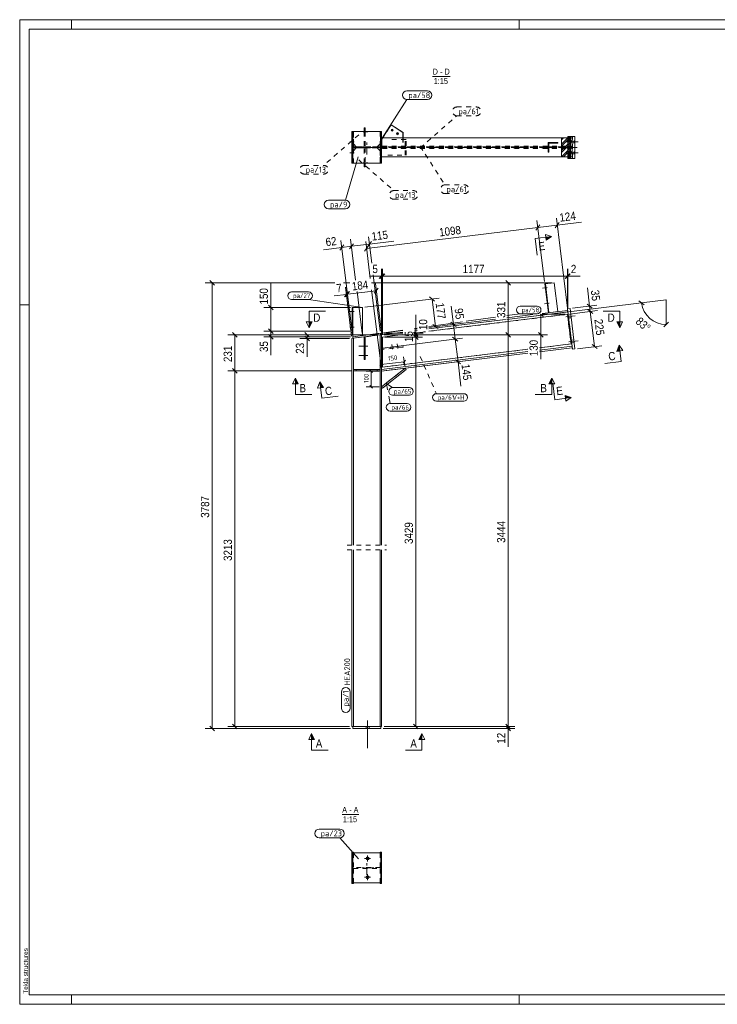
# Model space of a CAD drawing. Header units: millimetres. Extents: x 1 to 593, y 1 to 419.
# Tile 1 of 3: x 1 to 297, y 1 to 419. Entities that reach past the tile are written whole.
import ezdxf

# ---------------------------------------------------------------- set-up
doc = ezdxf.new("R2010")
doc.units = ezdxf.units.MM
for name, pattern in [('XKITLINE00', [0]), ('XKITLINE02', [4, 2, -2]), ('XKITLINE03', [6, 3, -1, 1, -1])]:
    doc.linetypes.add(name, pattern=pattern)
for name, color, linetype, lineweight in [('Bemassung', 1, 'Continuous', 0), ('Schnitt', 6, 'Continuous', 0), ('Schrauben', 7, 'Continuous', 0), ('Teil', 7, 'Continuous', 0), ('Text', 5, 'Continuous', 0), ('Ueberschrift', 7, 'Continuous', 0), ('Zeichnungsrahmen', 3, 'Continuous', 0)]:
    doc.layers.add(name, color=color, linetype=linetype, lineweight=lineweight)
doc.styles.add('ARIAL', font='ARIAL.TTF')
doc.styles.add('ISOCPEUR', font='ISOCPEUR.TTF')

msp = doc.modelspace()

# ---------------------------------------------------------------- hatches: boundary and pattern name
at = {"layer": 'Schnitt'}
for points in [[(224.19, 326.6), (226.67, 326.91), (224.34, 325.36)], [(125.07, 290.75), (123.82, 288.25), (123.82, 290.75)], [(255.58, 290.75), (255.58, 288.25), (254.33, 290.75)], [(254.41, 278.19), (255.34, 280.83), (255.65, 278.34)], [(117.97, 264.36), (117.97, 266.86), (119.22, 264.36)], [(128.61, 262.75), (128.3, 265.23), (129.85, 262.9)], [(225.52, 264.36), (226.77, 266.86), (226.77, 264.36)], [(232.43, 259.47), (235.06, 258.54), (232.58, 258.23)], [(124.87, 113.44), (124.87, 115.94), (126.12, 113.44)], [(170.38, 113.44), (171.63, 115.94), (171.63, 113.44)]]:
    msp.add_hatch(color=256, dxfattribs=at).paths.add_polyline_path(points, flags=17)

# ---------------------------------------------------------------- linework, layer by layer
at = {"layer": 'Bemassung', "linetype": 'XKITLINE00', "lineweight": 0}
for p, q in [((233.41, 296.6), (228.72, 334.8)), ((148.19, 321.84), (220.87, 330.76)), ((221.73, 331.86), (220, 329.66)), ((221.73, 331.86), (220, 329.66)), ((223.68, 307.83), (220.49, 333.79)), ((223.68, 307.83), (220.49, 333.79)), ((220.87, 330.76), (229.09, 331.77)), ((229.96, 332.87), (228.23, 330.67)), ((229.09, 331.77), (239.43, 333.04)), ((229.09, 331.77), (239.43, 333.04)), ((150.38, 315.63), (149.01, 326.77)), ((137.64, 322.3), (129.89, 321.35)), ((137.64, 322.3), (129.89, 321.35)), ((138.51, 323.4), (136.78, 321.2)), ((142.18, 285.4), (137.27, 325.33)), ((137.64, 322.3), (141.76, 322.81)), ((142.62, 323.91), (140.9, 321.7)), ((142.62, 323.91), (140.9, 321.7)), ((143.53, 308.41), (141.39, 325.83)), ((143.53, 308.41), (141.39, 325.83)), ((141.76, 322.81), (149.38, 323.74)), ((149.05, 322.94), (147.33, 320.73)), ((149.75, 309.18), (147.82, 324.86)), ((150.25, 324.84), (148.52, 322.64)), ((149.38, 323.74), (159.72, 325.01)), ((149.38, 323.74), (159.72, 325.01)), ((154.58, 310.13), (149.36, 310.13)), ((154.58, 310.13), (149.36, 310.13)), ((153.92, 286.84), (150.98, 310.73)), ((155.57, 311.12), (153.59, 309.14)), ((155.91, 311.12), (153.93, 309.14)), ((155.91, 311.12), (153.93, 309.14)), ((154.58, 286.25), (154.58, 313.18)), ((154.58, 310.13), (154.92, 310.13)), ((154.92, 285.28), (154.92, 313.18)), ((154.92, 285.28), (154.92, 313.18)), ((154.92, 310.13), (233.41, 310.13)), ((234.4, 311.12), (232.42, 309.14)), ((234.15, 310.87), (232.42, 309.14)), ((234.52, 311.12), (232.54, 309.14)), ((233.41, 294.92), (233.41, 313.18)), ((233.41, 294.92), (233.41, 313.18)), ((233.41, 310.13), (233.53, 310.13)), ((233.53, 296.61), (233.53, 313.18)), ((233.53, 310.13), (238.75, 310.13)), ((233.53, 310.13), (238.75, 310.13)), ((134.7, 307.33), (79.64, 307.33)), ((81.7, 308.32), (83.68, 306.34)), ((82.69, 118.14), (82.69, 307.33)), ((107.62, 296.79), (107.62, 307.2)), ((107.62, 296.79), (107.62, 307.2)), ((141.05, 307.33), (138.4, 307.33)), ((141.79, 284.68), (139.25, 305.42)), ((142.18, 285.4), (139.71, 305.48)), ((142.18, 285.4), (139.71, 305.48)), ((226.77, 307.33), (150.3, 307.33)), ((154.46, 286.24), (151.91, 306.97)), ((226.77, 307.33), (205.28, 307.33)), ((207.34, 308.32), (209.32, 306.34)), ((208.33, 285.25), (208.33, 307.33)), ((242.83, 297.42), (241.88, 305.18)), ((242.83, 297.42), (241.88, 305.18)), ((139.62, 302.39), (134.44, 301.76)), ((139.62, 302.39), (134.44, 301.76)), ((140.48, 303.5), (138.76, 301.29)), ((140.94, 303.55), (139.22, 301.35)), ((140.94, 303.55), (139.22, 301.35)), ((139.62, 302.39), (140.08, 302.45)), ((140.08, 302.45), (152.29, 303.95)), ((146.29, 285.91), (144.13, 303.55)), ((146.29, 285.91), (144.13, 303.55)), ((154.46, 270.79), (150.34, 304.31)), ((153.15, 305.05), (151.42, 302.84)), ((177.06, 299.55), (174.85, 301.28)), ((141.41, 296.79), (104.57, 296.79)), ((106.63, 297.78), (108.61, 295.8)), ((107.62, 286.79), (107.62, 296.79)), ((147.41, 296.91), (178.98, 300.79)), ((175.95, 300.42), (177.39, 288.72)), ((185.03, 289.65), (184.07, 297.41)), ((185.03, 289.65), (184.07, 297.41)), ((207.73, 291.77), (264.87, 298.79)), ((235.5, 296.52), (245.86, 297.8)), ((243.93, 296.56), (241.73, 298.29)), ((242.83, 297.42), (243.11, 295.11)), ((263.77, 299.65), (265.98, 297.93)), ((264.87, 298.79), (275.29, 300.07)), ((275.29, 289.57), (275.29, 300.07)), ((169.12, 285.92), (169.12, 293.73)), ((169.12, 285.92), (169.12, 293.73)), ((222.12, 285.25), (222.12, 293.79)), ((222.24, 293.79), (223.11, 292.93)), ((232.41, 293.92), (222.68, 293.92)), ((234.4, 294.04), (246.14, 295.48)), ((234.4, 294.04), (246.14, 295.48)), ((244.22, 294.25), (242.01, 295.97)), ((244.22, 294.25), (242.01, 295.97)), ((243.11, 295.11), (244.94, 280.22)), ((174.62, 287.71), (207.1, 291.69)), ((174.62, 288.38), (188.05, 290.03)), ((174.62, 288.38), (180.42, 289.09)), ((178.49, 287.86), (176.29, 289.58)), ((186.13, 288.79), (183.92, 290.52)), ((185.03, 289.65), (185.8, 283.37)), ((274.3, 288.58), (276.28, 290.56)), ((153.58, 285.25), (89.27, 285.25)), ((91.33, 286.24), (93.31, 284.26)), ((92.32, 269.86), (92.32, 285.25)), ((141.08, 286.79), (104.57, 286.79)), ((141.08, 286.79), (104.57, 286.79)), ((141.41, 284.42), (104.57, 284.42)), ((106.63, 287.78), (108.61, 285.8)), ((106.63, 287.78), (108.61, 285.8)), ((106.63, 285.41), (108.61, 283.43)), ((107.62, 284.42), (107.62, 286.79)), ((107.62, 284.42), (107.62, 276.61)), ((107.62, 284.42), (107.62, 276.61)), ((153.58, 285.25), (119.91, 285.25)), ((121.97, 286.24), (123.95, 284.26)), ((121.97, 284.68), (123.95, 282.7)), ((122.96, 283.69), (122.96, 285.25)), ((143.29, 284.53), (163.62, 287.03)), ((155.57, 286.04), (163.62, 287.03)), ((155.57, 285.37), (163.62, 286.36)), ((155.58, 285.92), (163.62, 285.92)), ((155.58, 285.25), (163.62, 285.25)), ((155.58, 285.25), (163.62, 285.25)), ((155.58, 285.25), (163.62, 285.25)), ((155.58, 285.25), (163.62, 285.25)), ((155.58, 285.25), (171.92, 285.25)), ((155.92, 284.28), (171.92, 284.28)), ((155.92, 284.28), (163.62, 284.28)), ((168.13, 286.24), (170.11, 284.26)), ((168.13, 285.27), (170.11, 283.29)), ((168.52, 287.63), (169.72, 287.78)), ((168.52, 287.63), (169.72, 287.78)), ((168.52, 286.96), (169.72, 287.1)), ((168.52, 286.52), (170.11, 284.93)), ((168.52, 285.92), (172.17, 285.92)), ((168.52, 285.85), (170.11, 284.26)), ((168.52, 285.25), (211.13, 285.25)), ((168.52, 285.25), (211.13, 285.25)), ((168.52, 285.25), (224.92, 285.25)), ((168.52, 285.25), (172.17, 285.25)), ((168.52, 284.88), (170.11, 283.29)), ((168.52, 284.28), (171.92, 284.28)), ((169.12, 285.25), (169.12, 285.92)), ((169.12, 284.28), (169.12, 285.25)), ((169.12, 118.94), (169.12, 284.28)), ((207.34, 286.24), (209.32, 284.26)), ((207.34, 286.24), (209.32, 284.26)), ((208.33, 118.94), (208.33, 285.25)), ((221.13, 286.24), (223.11, 284.26)), ((222.12, 285.25), (222.12, 274.83)), ((222.12, 285.25), (222.12, 274.83)), ((140.92, 283.69), (119.91, 283.69)), ((122.96, 283.69), (122.96, 275.87)), ((122.96, 283.69), (122.96, 275.87)), ((154.95, 279.58), (188.82, 283.74)), ((154.95, 279.58), (188.82, 283.74)), ((186.9, 282.51), (184.69, 284.23)), ((186.9, 282.51), (184.69, 284.23)), ((185.8, 283.37), (186.98, 273.77)), ((237.62, 279.32), (247.97, 280.59)), ((246.04, 279.36), (243.84, 281.08)), ((164.39, 272.01), (163.9, 275.93)), ((154.73, 273.21), (153.75, 271.95)), ((154.46, 270.79), (153.98, 274.72)), ((154.24, 272.58), (164.17, 273.8)), ((155.57, 269.92), (190, 274.15)), ((164.66, 274.43), (163.67, 273.17)), ((188.08, 272.91), (185.87, 274.64)), ((186.98, 273.77), (188.24, 263.44)), ((186.98, 273.77), (188.24, 263.44)), ((141.58, 269.86), (89.27, 269.86)), ((141.58, 269.86), (89.27, 269.86)), ((91.33, 270.85), (93.31, 268.87)), ((91.33, 270.85), (93.31, 268.87)), ((92.32, 118.94), (92.32, 269.86)), ((153.58, 269.8), (148.04, 269.8)), ((149.62, 270.36), (150.76, 269.23)), ((150.19, 263.13), (150.19, 269.8)), ((149.62, 263.7), (150.76, 262.56)), ((153.58, 263.13), (148.04, 263.13)), ((141.32, 118.14), (79.64, 118.14)), ((81.7, 119.13), (83.68, 117.15)), ((140.92, 118.94), (89.27, 118.94)), ((91.33, 119.93), (93.31, 117.95)), ((155.18, 118.14), (211.13, 118.14)), ((155.58, 118.94), (211.13, 118.94)), ((155.58, 118.94), (211.13, 118.94)), ((155.58, 118.94), (171.92, 118.94)), ((168.13, 119.93), (170.11, 117.95)), ((207.34, 119.93), (209.32, 117.95)), ((207.34, 119.93), (209.32, 117.95)), ((207.34, 119.13), (209.32, 117.15)), ((208.33, 118.14), (208.33, 118.94)), ((208.33, 118.14), (208.33, 110.32)), ((208.33, 118.14), (208.33, 110.32))]:
    msp.add_line(p, q, dxfattribs=at)
msp.add_arc((275.29, 300.07), 10.5, 187, 270, dxfattribs=at)
at = {"layer": 'Bemassung'}
for p in [(220.87, 330.76), (220.87, 330.76), (229.09, 331.77), (137.64, 322.3), (141.76, 322.81), (141.76, 322.81), (149.38, 323.74), (148.19, 321.84), (154.58, 310.13), (154.92, 310.13), (154.92, 310.13), (233.41, 310.13), (233.41, 310.13), (233.53, 310.13), (82.69, 307.33), (208.33, 307.33), (139.62, 302.39), (140.08, 302.45), (140.08, 302.45), (152.29, 303.95), (107.62, 296.79), (175.95, 300.42), (242.83, 297.42), (264.87, 298.79), (275.29, 300.07), (222.12, 293.92), (243.11, 295.11), (243.11, 295.11), (177.39, 288.72), (185.03, 289.65), (275.29, 289.57), (92.32, 285.25), (107.62, 286.79), (107.62, 286.79), (107.62, 284.42), (122.96, 285.25), (169.12, 285.92), (169.12, 285.25), (169.12, 285.25), (169.12, 284.28), (169.12, 284.28), (208.33, 285.25), (208.33, 285.25), (222.12, 285.25), (122.96, 283.69), (185.8, 283.37), (185.8, 283.37), (244.94, 280.22), (154.24, 272.58), (164.17, 273.8), (186.98, 273.77), (92.32, 269.86), (92.32, 269.86), (150.19, 269.8), (150.19, 263.13), (82.69, 118.14), (92.32, 118.94), (169.12, 118.94), (208.33, 118.94), (208.33, 118.94), (208.33, 118.14)]:
    msp.add_point(p, dxfattribs=at)
at = {"layer": 'Schnitt', "linetype": 'XKITLINE00', "lineweight": 0}
for p, q in [((219.72, 326.05), (226.67, 326.91)), ((219.72, 326.05), (220.57, 319.1)), ((224.34, 325.36), (224.04, 327.84)), ((224.04, 327.84), (226.67, 326.91)), ((226.67, 326.91), (224.34, 325.36)), ((123.82, 295.25), (130.82, 295.25)), ((123.82, 295.25), (123.82, 288.25)), ((255.58, 295.25), (248.58, 295.25)), ((255.58, 295.25), (255.58, 288.25)), ((123.82, 288.25), (122.57, 290.75)), ((125.07, 290.75), (122.57, 290.75)), ((123.82, 288.25), (125.07, 290.75)), ((254.33, 290.75), (256.83, 290.75)), ((255.58, 288.25), (254.33, 290.75)), ((256.83, 290.75), (255.58, 288.25)), ((255.34, 280.83), (254.41, 278.19)), ((255.34, 280.83), (256.89, 278.5)), ((256.2, 273.88), (255.34, 280.83)), ((254.41, 278.19), (256.89, 278.5)), ((256.2, 273.88), (249.25, 273.02)), ((116.72, 264.36), (117.97, 266.86)), ((119.22, 264.36), (116.72, 264.36)), ((117.97, 266.86), (119.22, 264.36)), ((117.97, 259.86), (117.97, 266.86)), ((127.37, 262.59), (128.3, 265.23)), ((128.3, 265.23), (129.85, 262.9)), ((129.16, 258.28), (128.3, 265.23)), ((226.77, 266.86), (225.52, 264.36)), ((225.52, 264.36), (228.02, 264.36)), ((226.77, 266.86), (228.02, 264.36)), ((226.77, 259.86), (226.77, 266.86)), ((228.12, 257.68), (227.26, 264.63)), ((117.97, 259.86), (124.97, 259.86)), ((129.85, 262.9), (127.37, 262.59)), ((226.77, 259.86), (219.77, 259.86)), ((235.06, 258.54), (232.43, 259.47)), ((232.43, 259.47), (232.73, 256.99)), ((129.16, 258.28), (136.1, 259.13)), ((228.12, 257.68), (235.06, 258.54)), ((235.06, 258.54), (232.73, 256.99)), ((123.62, 113.44), (124.87, 115.94)), ((126.12, 113.44), (123.62, 113.44)), ((124.87, 115.94), (126.12, 113.44)), ((124.87, 108.94), (124.87, 115.94)), ((171.63, 115.94), (170.38, 113.44)), ((170.38, 113.44), (172.88, 113.44)), ((171.63, 115.94), (172.88, 113.44)), ((171.63, 108.94), (171.63, 115.94)), ((124.87, 108.94), (131.87, 108.94)), ((171.63, 108.94), (164.63, 108.94))]:
    msp.add_line(p, q, dxfattribs=at)
at = {"layer": 'Schrauben', "linetype": 'XKITLINE00', "lineweight": 0}
for p, q in [((158.93, 372.1), (159.4, 372.1)), ((161.16, 370.65), (161.63, 370.65)), ((142.95, 367.14), (141.08, 367.14)), ((142.95, 367.14), (141.08, 367.14)), ((142.41, 367.61), (142.08, 367.61)), ((142.41, 367.61), (142.08, 367.61)), ((142.41, 366.68), (142.08, 366.68)), ((142.41, 366.68), (142.08, 366.68)), ((236.64, 367.14), (232.67, 367.14)), ((237.94, 367.14), (233.97, 367.14)), ((234.92, 367.74), (234.85, 367.4)), ((234.85, 367.4), (234.85, 367.06)), ((234.85, 367.06), (234.87, 366.72)), ((234.87, 366.72), (234.92, 366.54)), ((234.97, 367.57), (234.92, 367.74)), ((234.92, 366.54), (234.98, 366.89)), ((234.99, 367.23), (234.97, 367.57)), ((234.98, 366.89), (234.99, 367.23)), ((236.22, 367.74), (236.15, 367.4)), ((236.15, 367.4), (236.15, 367.06)), ((236.15, 367.06), (236.17, 366.72)), ((236.17, 366.72), (236.22, 366.54)), ((236.27, 367.57), (236.22, 367.74)), ((236.22, 366.54), (236.28, 366.89)), ((236.29, 367.23), (236.27, 367.57)), ((236.28, 366.89), (236.29, 367.23)), ((142.95, 362.48), (141.08, 362.48)), ((142.95, 362.48), (141.08, 362.48)), ((142.41, 362.94), (142.08, 362.94)), ((142.41, 362.94), (142.08, 362.94)), ((142.41, 362.01), (142.08, 362.01)), ((142.41, 362.01), (142.08, 362.01)), ((236.64, 362.48), (232.67, 362.48)), ((237.94, 362.48), (233.97, 362.48)), ((234.92, 363.08), (234.85, 362.73)), ((234.85, 362.73), (234.85, 362.39)), ((234.85, 362.39), (234.87, 362.05)), ((234.87, 362.05), (234.92, 361.88)), ((234.97, 362.9), (234.92, 363.08)), ((234.92, 361.88), (234.98, 362.22)), ((234.99, 362.57), (234.97, 362.9)), ((234.98, 362.22), (234.99, 362.57)), ((236.22, 363.08), (236.15, 362.73)), ((236.15, 362.73), (236.15, 362.39)), ((236.15, 362.39), (236.17, 362.05)), ((236.17, 362.05), (236.22, 361.88)), ((236.27, 362.9), (236.22, 363.08)), ((236.22, 361.88), (236.28, 362.22)), ((236.29, 362.57), (236.27, 362.9)), ((236.28, 362.22), (236.29, 362.57)), ((224.8, 305.29), (222.81, 305.04)), ((224.21, 305.68), (223.95, 305.65)), ((224.33, 304.76), (224.06, 304.72)), ((225.61, 298.67), (223.63, 298.42)), ((225.03, 299.07), (224.76, 299.03)), ((225.14, 298.14), (224.87, 298.11)), ((142.95, 295.12), (141.08, 295.12)), ((142.95, 295.12), (141.08, 295.12)), ((142.41, 295.59), (142.08, 295.59)), ((142.41, 295.59), (142.08, 295.59)), ((142.41, 294.66), (142.08, 294.66)), ((142.41, 294.66), (142.08, 294.66)), ((236.64, 293.31), (232.67, 292.82)), ((236.64, 293.31), (232.67, 292.82)), ((234.84, 293.69), (233.79, 293.56)), ((234.84, 293.69), (233.79, 293.56)), ((142.95, 288.46), (141.08, 288.46)), ((142.95, 288.46), (141.08, 288.46)), ((142.41, 288.92), (142.08, 288.92)), ((142.41, 288.92), (142.08, 288.92)), ((234.99, 292.5), (233.93, 292.37)), ((234.99, 292.5), (233.93, 292.37)), ((142.41, 287.99), (142.08, 287.99)), ((142.41, 287.99), (142.08, 287.99)), ((148.72, 280.38), (144.85, 280.38)), ((147.65, 280.85), (147.12, 280.85)), ((237.94, 282.72), (233.97, 282.23)), ((237.94, 282.72), (233.97, 282.23)), ((236.14, 283.1), (235.09, 282.97)), ((236.14, 283.1), (235.09, 282.97)), ((236.29, 281.91), (235.23, 281.78)), ((236.29, 281.91), (235.23, 281.78)), ((148.72, 276.38), (144.85, 276.38)), ((147.65, 279.91), (147.12, 279.91)), ((147.65, 276.85), (147.12, 276.85)), ((147.65, 275.91), (147.12, 275.91)), ((148.58, 109.81), (148.58, 121.47)), ((148.58, 109.81), (148.58, 121.47)), ((147.95, 118.14), (147.95, 118.94)), ((147.95, 118.14), (147.95, 118.94)), ((149.22, 118.14), (149.22, 118.94)), ((149.22, 118.14), (149.22, 118.94)), ((149.85, 62.92), (147.32, 62.92)), ((148.58, 64.19), (148.58, 61.65)), ((149.85, 54.92), (147.32, 54.92)), ((148.58, 56.19), (148.58, 53.65))]:
    msp.add_line(p, q, dxfattribs=at)
at = {"layer": 'Schrauben', "linetype": 'XKITLINE02', "lineweight": 0}
for p, q in [((148.72, 371.36), (144.85, 371.36)), ((148.72, 371.36), (144.85, 371.36)), ((147.65, 371.83), (147.12, 371.83)), ((147.65, 371.83), (147.12, 371.83)), ((147.65, 370.89), (147.12, 370.89)), ((147.65, 370.89), (147.12, 370.89)), ((148.72, 358.26), (144.85, 358.26)), ((148.72, 358.26), (144.85, 358.26)), ((147.65, 358.73), (147.12, 358.73)), ((147.65, 358.73), (147.12, 358.73)), ((147.65, 357.79), (147.12, 357.79)), ((147.65, 357.79), (147.12, 357.79)), ((148.72, 280.38), (144.85, 280.38)), ((147.65, 280.85), (147.12, 280.85)), ((158.93, 281.08), (159.4, 277.24)), ((159.7, 280.1), (159.77, 279.57)), ((160.65, 280.21), (160.71, 279.68)), ((161.16, 281.35), (161.63, 277.51)), ((161.93, 280.37), (161.99, 279.84)), ((148.72, 276.38), (144.85, 276.38)), ((147.65, 279.91), (147.12, 279.91)), ((147.65, 276.85), (147.12, 276.85)), ((147.65, 275.91), (147.12, 275.91)), ((158.42, 279.94), (158.49, 279.41))]:
    msp.add_line(p, q, dxfattribs=at)
at = {"layer": 'Schrauben', "linetype": 'XKITLINE00', "lineweight": 0}
for centre, radius in [((159.06, 372.1), 0.467), ((161.29, 370.65), 0.467), ((148.58, 62.92), 0.633), ((148.58, 54.92), 0.633)]:
    msp.add_circle(centre, radius, dxfattribs=at)
at = {"layer": 'Teil', "linetype": 'XKITLINE00', "lineweight": 0}
for p, q in [((147.12, 373.03), (147.12, 371.48)), ((147.65, 373.03), (147.12, 373.03)), ((147.65, 371.48), (147.65, 373.03)), ((158.57, 374.4), (154.95, 368.81)), ((163.57, 371.15), (158.57, 374.4)), ((158.57, 374.4), (158.63, 374.4)), ((158.63, 374.4), (163.64, 371.15)), ((141.92, 371.48), (142.3, 371.48)), ((141.92, 371.48), (141.92, 358.14)), ((142.34, 368.81), (142.08, 368.56)), ((142.22, 368.81), (142.08, 368.67)), ((142.08, 360.81), (142.08, 368.81)), ((142.08, 368.81), (142.41, 368.81)), ((142.41, 368.66), (142.08, 368.33)), ((142.41, 368.55), (142.08, 368.22)), ((142.41, 368.33), (142.08, 367.99)), ((142.41, 368.22), (142.08, 367.88)), ((142.41, 367.99), (142.08, 367.66)), ((142.41, 367.88), (142.08, 367.55)), ((142.3, 371.48), (154.12, 371.48)), ((142.3, 371.48), (142.3, 368.81)), ((142.41, 368.81), (142.41, 360.81)), ((154.04, 358.14), (154.04, 371.48)), ((154.12, 358.14), (154.12, 371.48)), ((154.58, 371.48), (154.12, 371.48)), ((154.58, 371.48), (154.58, 368.81)), ((154.58, 360.81), (154.58, 368.81)), ((154.58, 368.81), (233.57, 368.81)), ((163.57, 371.15), (163.57, 368.81)), ((163.57, 371.15), (163.64, 371.15)), ((163.64, 371.15), (163.64, 368.81)), ((230.92, 366.18), (233.55, 368.81)), ((230.92, 367.97), (231.76, 368.81)), ((230.92, 360.81), (230.92, 368.81)), ((230.92, 365.29), (233.57, 367.94)), ((234.22, 369.48), (233.57, 368.83)), ((233.86, 369.48), (233.57, 369.19)), ((236.62, 369.48), (233.57, 369.48)), ((233.57, 369.48), (233.57, 360.14)), ((234.65, 369.18), (233.57, 368.11)), ((234.65, 368.82), (233.57, 367.74)), ((233.57, 360.81), (233.57, 368.81)), ((234.65, 368.09), (233.57, 367.02)), ((234.65, 360.14), (234.65, 369.48)), ((236.62, 360.14), (236.62, 369.48)), ((142.41, 367.65), (142.08, 367.32)), ((142.41, 367.54), (142.08, 367.21)), ((142.41, 367.32), (142.08, 366.98)), ((142.41, 367.21), (142.08, 366.87)), ((142.41, 366.98), (142.08, 366.65)), ((142.41, 366.87), (142.08, 366.54)), ((142.41, 366.64), (142.08, 366.31)), ((142.41, 366.53), (142.08, 366.2)), ((142.41, 366.31), (142.08, 365.97)), ((142.41, 366.2), (142.08, 365.86)), ((142.41, 365.97), (142.08, 365.64)), ((142.41, 365.86), (142.08, 365.53)), ((142.41, 365.63), (142.08, 365.3)), ((142.41, 365.52), (142.08, 365.19)), ((142.41, 365.3), (142.08, 364.96)), ((142.41, 365.18), (142.08, 364.85)), ((142.41, 364.96), (142.08, 364.63)), ((142.41, 364.85), (142.08, 364.51)), ((142.41, 364.62), (142.08, 364.29)), ((142.41, 364.51), (142.08, 364.18)), ((142.41, 364.29), (142.08, 363.95)), ((142.41, 364.17), (142.08, 363.84)), ((142.41, 363.95), (142.08, 363.62)), ((142.41, 363.84), (142.08, 363.5)), ((142.41, 364.64), (142.41, 364.98)), ((142.41, 364.98), (146.41, 364.98)), ((142.53, 364.64), (142.41, 364.76)), ((142.41, 364.76), (142.41, 364.76)), ((146.41, 364.64), (142.41, 364.64)), ((142.58, 364.81), (142.42, 364.98)), ((142.58, 364.92), (142.53, 364.98)), ((142.86, 364.64), (142.58, 364.92)), ((142.75, 364.64), (142.58, 364.81)), ((143.09, 364.64), (142.76, 364.98)), ((143.2, 364.64), (142.87, 364.98)), ((143.43, 364.64), (143.09, 364.98)), ((143.54, 364.64), (143.2, 364.98)), ((143.76, 364.64), (143.43, 364.98)), ((143.87, 364.64), (143.54, 364.98)), ((144.1, 364.64), (143.77, 364.98)), ((144.21, 364.64), (143.88, 364.98)), ((144.44, 364.64), (144.1, 364.98)), ((144.55, 364.64), (144.21, 364.98)), ((144.77, 364.64), (144.44, 364.98)), ((144.88, 364.64), (144.55, 364.98)), ((145.11, 364.64), (144.78, 364.98)), ((145.22, 364.64), (144.89, 364.98)), ((145.45, 364.64), (145.11, 364.98)), ((145.56, 364.64), (145.22, 364.98)), ((145.78, 364.64), (145.45, 364.98)), ((145.89, 364.64), (145.56, 364.98)), ((146.12, 364.64), (145.79, 364.98)), ((146.23, 364.64), (145.9, 364.98)), ((146.41, 364.68), (146.12, 364.98)), ((146.41, 364.8), (146.23, 364.98)), ((146.41, 364.64), (146.41, 364.98)), ((225.22, 362.81), (225.22, 366.81)), ((225.22, 366.81), (229.25, 366.81)), ((225.49, 363.89), (225.22, 364.16)), ((225.22, 364.16), (225.22, 364.16)), ((225.53, 366.54), (225.26, 366.81)), ((225.49, 362.81), (225.49, 366.54)), ((225.49, 366.54), (229.25, 366.54)), ((225.57, 366.54), (225.57, 362.81)), ((226.88, 366.54), (226.61, 366.81)), ((229.25, 366.81), (229.28, 366.81)), ((229.25, 366.81), (229.25, 366.54)), ((229.28, 366.54), (229.25, 366.54)), ((229.28, 366.81), (229.28, 366.54)), ((230.92, 363.5), (233.57, 366.15)), ((230.92, 362.6), (233.57, 365.26)), ((234.65, 367.73), (233.57, 366.66)), ((234.65, 367.01), (233.57, 365.93)), ((234.65, 366.65), (233.57, 365.57)), ((234.65, 365.92), (233.57, 364.85)), ((234.65, 365.56), (233.57, 364.49)), ((234.65, 364.84), (233.57, 363.76)), ((234.65, 364.48), (233.57, 363.4)), ((234.65, 363.75), (233.57, 362.68)), ((142.41, 363.61), (142.08, 363.28)), ((142.41, 363.5), (142.08, 363.17)), ((142.41, 363.28), (142.08, 362.94)), ((142.41, 363.16), (142.08, 362.83)), ((142.41, 362.94), (142.08, 362.61)), ((142.41, 362.83), (142.08, 362.49)), ((142.41, 362.6), (142.08, 362.27)), ((142.41, 362.49), (142.08, 362.16)), ((142.41, 362.27), (142.08, 361.93)), ((142.41, 362.15), (142.08, 361.82)), ((142.41, 361.93), (142.08, 361.6)), ((142.41, 361.82), (142.08, 361.48)), ((142.41, 361.59), (142.08, 361.26)), ((142.41, 361.48), (142.08, 361.15)), ((142.41, 361.26), (142.08, 360.92)), ((142.41, 361.14), (142.08, 360.81)), ((142.41, 360.81), (142.08, 360.81)), ((142.3, 358.14), (142.3, 360.81)), ((142.41, 360.92), (142.31, 360.81)), ((233.57, 360.81), (154.58, 360.81)), ((154.58, 358.14), (154.58, 360.81)), ((225.22, 362.81), (225.22, 362.81)), ((225.22, 362.81), (225.22, 362.81)), ((225.57, 362.81), (225.22, 362.81)), ((230.92, 360.81), (233.57, 363.47)), ((230.92, 360.81), (230.92, 360.81)), ((231.81, 360.81), (233.57, 362.57)), ((231.81, 360.81), (231.81, 360.81)), ((234.65, 363.39), (233.57, 362.32)), ((234.65, 362.67), (233.57, 361.59)), ((234.65, 362.3), (233.57, 361.23)), ((234.65, 361.58), (233.57, 360.51)), ((234.65, 361.22), (233.57, 360.14)), ((236.62, 360.14), (233.57, 360.14)), ((234.65, 360.49), (234.3, 360.14)), ((141.92, 358.14), (142.3, 358.14)), ((154.12, 358.14), (142.3, 358.14)), ((147.12, 356.59), (147.12, 358.14)), ((147.65, 356.59), (147.12, 356.59)), ((147.65, 358.14), (147.65, 356.59)), ((154.58, 358.14), (154.12, 358.14)), ((227.77, 307.33), (223.8, 306.84)), ((223.8, 306.84), (225.31, 294.6)), ((224.07, 306.87), (225.57, 294.63)), ((227.77, 307.33), (229.28, 295.09)), ((142.08, 296.79), (142.41, 296.79)), ((142.08, 296.79), (142.08, 286.79)), ((142.41, 296.79), (146.41, 296.79)), ((142.41, 286.79), (142.41, 296.79)), ((146.41, 296.79), (146.41, 284.91)), ((174.62, 286.7), (233.41, 293.92)), ((233.61, 294.96), (207.73, 291.78)), ((218.74, 293.79), (207.73, 292.44)), ((233.53, 295.61), (222.68, 294.28)), ((233.41, 293.92), (234.95, 281.34)), ((234.51, 296.4), (233.45, 296.27)), ((233.45, 296.27), (235.56, 279.07)), ((236.62, 279.2), (234.51, 296.4)), ((202.83, 291.84), (174.62, 288.38)), ((206.99, 291.69), (174.62, 287.72)), ((142.08, 286.79), (142.41, 286.79)), ((142.3, 284.41), (154.04, 285.85)), ((142.38, 283.75), (142.3, 284.41)), ((154.12, 285.19), (142.38, 283.75)), ((142.41, 286.79), (142.41, 284.42)), ((147.12, 274.71), (147.12, 284.31)), ((147.12, 284.31), (147.65, 284.31)), ((147.65, 284.31), (147.65, 274.71)), ((154.58, 285.25), (153.92, 285.16)), ((153.92, 285.16), (153.92, 195.94)), ((154.04, 285.85), (154.12, 285.19)), ((163.62, 287.03), (154.58, 285.92)), ((163.62, 286.37), (154.58, 285.26)), ((154.58, 285.26), (154.58, 285.92)), ((154.58, 285.25), (154.58, 285.26)), ((154.58, 195.94), (154.58, 285.25)), ((154.92, 284.28), (163.62, 285.35)), ((154.92, 271.52), (154.92, 284.28)), ((169.72, 287.78), (168.52, 287.63)), ((169.72, 287.12), (168.52, 286.97)), ((168.52, 285.95), (173.25, 286.53)), ((142.58, 283.77), (141.92, 283.69)), ((141.92, 283.69), (141.92, 195.94)), ((142.58, 283.77), (142.58, 195.94)), ((234.95, 281.34), (221.52, 279.69)), ((235.4, 280.38), (221.52, 278.67)), ((216.62, 278.07), (154.58, 270.45)), ((154.58, 269.8), (216.62, 277.41)), ((216.62, 279.09), (154.92, 271.52)), ((221.52, 278.02), (235.48, 279.73)), ((235.56, 279.07), (236.62, 279.2)), ((147.65, 274.71), (147.12, 274.71)), ((142.58, 269.86), (142.58, 270.52)), ((142.58, 270.52), (153.92, 270.52)), ((153.92, 269.86), (142.58, 269.86)), ((153.92, 270.52), (153.92, 269.86)), ((164.51, 271.02), (154.58, 263.13)), ((164.92, 270.49), (155, 262.61)), ((164.51, 271.02), (164.92, 270.49)), ((154.58, 263.13), (155, 262.61)), ((141.92, 193.94), (141.92, 118.94)), ((142.58, 193.94), (142.58, 118.94)), ((153.92, 193.94), (153.92, 118.94)), ((154.58, 118.94), (154.58, 193.94)), ((141.92, 118.94), (142.58, 118.94)), ((142.32, 118.14), (142.32, 118.94)), ((154.18, 118.14), (142.32, 118.14)), ((142.58, 118.94), (153.92, 118.94)), ((154.58, 118.94), (153.92, 118.94)), ((154.18, 118.94), (154.18, 118.14)), ((142.58, 65.59), (141.92, 65.59)), ((141.92, 65.59), (141.92, 52.25)), ((154.18, 65.25), (142.32, 65.25)), ((142.32, 65.25), (142.32, 52.59)), ((142.58, 65.59), (142.58, 65.25)), ((154.58, 65.59), (153.92, 65.59)), ((153.92, 65.59), (153.92, 65.25)), ((154.18, 65.25), (154.18, 52.59)), ((154.58, 52.25), (154.58, 65.59)), ((141.92, 52.25), (142.58, 52.25)), ((154.18, 52.59), (142.32, 52.59)), ((142.58, 52.25), (142.58, 52.59)), ((153.92, 52.25), (153.92, 52.59)), ((153.92, 52.25), (154.58, 52.25))]:
    msp.add_line(p, q, dxfattribs=at)
at = {"layer": 'Teil', "linetype": 'XKITLINE02', "lineweight": 0}
for p, q in [((154.72, 368.35), (158.63, 374.4)), ((142.3, 371.48), (142.58, 371.48)), ((142.3, 368.81), (142.3, 360.81)), ((142.38, 358.14), (142.38, 371.48)), ((142.58, 366.23), (142.58, 371.48)), ((142.58, 371.48), (153.92, 371.48)), ((142.58, 365.03), (142.58, 371.48)), ((147.12, 371.48), (147.12, 365.03)), ((147.65, 371.48), (147.65, 365.03)), ((153.92, 371.48), (153.92, 366.23)), ((153.92, 371.48), (153.92, 365.03)), ((154.12, 371.48), (153.92, 371.48)), ((154.58, 368.81), (154.58, 360.81)), ((154.95, 368.81), (154.66, 368.35)), ((154.66, 368.35), (154.66, 365.02)), ((154.66, 368.35), (154.72, 368.35)), ((154.72, 365.02), (154.72, 368.35)), ((164.92, 368.14), (157.19, 368.14)), ((163.57, 368.81), (163.57, 365.02)), ((163.64, 368.81), (163.64, 365.02)), ((164.51, 361.48), (164.51, 368.14)), ((164.92, 361.48), (164.92, 368.14)), ((235.48, 368.81), (233.57, 368.81)), ((233.61, 365.02), (233.61, 368.81)), ((235.4, 368.81), (235.4, 365.02)), ((235.48, 360.81), (235.48, 368.81)), ((235.56, 360.14), (235.56, 369.48)), ((143.78, 365.03), (142.58, 366.23)), ((153.92, 365.03), (142.58, 365.03)), ((142.58, 363.39), (143.78, 364.59)), ((142.58, 358.14), (142.58, 364.59)), ((142.58, 364.59), (153.92, 364.59)), ((152.72, 365.03), (143.78, 365.03)), ((143.78, 364.59), (152.72, 364.59)), ((147.12, 365.69), (147.65, 365.69)), ((147.12, 365.03), (147.65, 365.03)), ((147.12, 358.14), (147.12, 364.59)), ((147.12, 364.59), (147.65, 364.59)), ((147.12, 363.93), (147.65, 363.93)), ((147.65, 364.59), (147.65, 358.14)), ((153.92, 366.23), (152.72, 365.03)), ((152.72, 364.59), (153.92, 363.39)), ((153.92, 364.59), (153.92, 358.14)), ((235.4, 365.02), (154.58, 365.02)), ((154.58, 365.01), (164.51, 365.01)), ((154.58, 364.61), (154.58, 365.01)), ((164.51, 364.61), (154.58, 364.61)), ((154.58, 364.6), (235.4, 364.6)), ((163.64, 365.02), (154.66, 365.02)), ((154.92, 365.02), (154.92, 365.28)), ((154.92, 365.28), (234.95, 365.28)), ((154.92, 365.02), (234.95, 365.02)), ((154.92, 364.34), (154.92, 364.6)), ((154.92, 364.6), (234.95, 364.6)), ((154.92, 364.34), (234.95, 364.34)), ((164.51, 365.01), (164.51, 364.61)), ((225.31, 362.81), (225.31, 366.81)), ((233.41, 365.28), (233.41, 365.02)), ((233.41, 364.6), (233.41, 364.34)), ((233.61, 360.81), (233.61, 364.6)), ((234.95, 365.02), (234.95, 365.28)), ((234.95, 364.34), (234.95, 364.6)), ((235.4, 364.6), (235.4, 360.81)), ((142.58, 358.14), (142.58, 363.39)), ((153.92, 363.39), (153.92, 358.14)), ((157.19, 361.48), (164.92, 361.48)), ((233.57, 360.81), (235.48, 360.81)), ((142.3, 358.14), (142.58, 358.14)), ((153.92, 358.14), (142.58, 358.14)), ((154.12, 358.14), (153.92, 358.14)), ((142.41, 296.79), (142.41, 286.79)), ((174.62, 286.7), (233.41, 293.92)), ((229.28, 295.09), (225.31, 294.6)), ((233.41, 293.92), (234.95, 281.34)), ((235.48, 279.73), (233.53, 295.61)), ((146.41, 284.91), (142.41, 284.42)), ((153.92, 285.16), (142.58, 283.77)), ((147.12, 284.31), (147.12, 274.71)), ((147.65, 284.31), (147.12, 284.31)), ((147.65, 274.71), (147.65, 284.31)), ((154.58, 285.26), (154.58, 269.8)), ((154.92, 284.28), (163.62, 285.35)), ((154.92, 284.28), (154.92, 271.52)), ((168.52, 285.95), (173.25, 286.53)), ((147.12, 283.65), (147.65, 283.65)), ((147.12, 283.65), (147.65, 283.65)), ((154.66, 279.48), (163.57, 280.57)), ((163.57, 280.57), (163.64, 280.04)), ((221.52, 279.69), (234.95, 281.34)), ((154.72, 278.95), (154.66, 279.48)), ((163.64, 280.04), (154.72, 278.95)), ((154.92, 271.52), (216.62, 279.09)), ((147.12, 274.71), (147.65, 274.71)), ((153.92, 270.52), (142.58, 270.52)), ((142.58, 269.86), (142.58, 270.52)), ((142.58, 269.86), (153.92, 269.86)), ((143.78, 269.86), (143.78, 270.52)), ((143.78, 269.86), (143.78, 270.52)), ((152.72, 269.86), (152.72, 270.52)), ((152.72, 269.86), (152.72, 270.52)), ((153.92, 269.86), (153.92, 270.52)), ((164.51, 271.02), (154.58, 263.13)), ((154.58, 269.8), (164.51, 271.02)), ((154.58, 263.13), (154.58, 269.8)), ((139.91, 195.94), (156.58, 195.94)), ((139.91, 193.94), (156.58, 193.94)), ((142.32, 118.94), (142.58, 118.94)), ((142.58, 118.94), (153.92, 118.94)), ((154.18, 118.94), (153.92, 118.94)), ((154.18, 118.94), (153.92, 118.94)), ((142.58, 65.25), (142.58, 59.14)), ((153.92, 65.25), (153.92, 59.14)), ((153.92, 59.14), (142.58, 59.14)), ((142.58, 52.59), (142.58, 58.7)), ((142.58, 58.7), (153.92, 58.7)), ((153.92, 52.59), (153.92, 58.7))]:
    msp.add_line(p, q, dxfattribs=at)
at = {"layer": 'Teil', "linetype": 'XKITLINE03', "lineweight": 0}
for p, q in [((151.25, 364.81), (145.25, 364.81)), ((148.25, 361.81), (148.25, 367.81)), ((151.6, 364.81), (237.49, 364.81)), ((227.66, 364.81), (227.24, 364.81)), ((151.25, 58.92), (145.25, 58.92)), ((148.25, 55.92), (148.25, 61.92))]:
    msp.add_line(p, q, dxfattribs=at)
at = {"layer": 'Text', "linetype": 'XKITLINE00', "lineweight": 0}
for p, q in [((165.26, 388.8), (173.98, 388.8)), ((154.76, 368.76), (165.26, 385.1)), ((165.26, 385.1), (173.98, 385.1)), ((144.68, 360.83), (139.25, 342.39)), ((132.03, 342.39), (139.25, 342.39)), ((132.03, 338.69), (139.25, 338.69)), ((116.39, 303.43), (123.61, 303.43)), ((123.61, 300.23), (116.39, 300.23)), ((146.41, 296.79), (123.61, 300.23)), ((213.37, 297.39), (220.58, 297.39)), ((190.41, 290.96), (202.83, 292.71)), ((207.73, 293.4), (213.37, 294.19)), ((220.58, 294.19), (213.37, 294.19)), ((174.62, 288.74), (188.82, 290.74)), ((154.58, 285.92), (163.62, 287.19)), ((168.52, 287.88), (169.72, 288.05)), ((156.59, 264.73), (157.09, 261.91)), ((156.78, 264.4), (159.19, 262.8)), ((157.57, 259.2), (158.14, 256.05)), ((159.19, 262.8), (166.4, 262.8)), ((166.4, 259.6), (159.19, 259.6)), ((177.8, 260.23), (189.4, 260.23)), ((158.14, 256.05), (165.35, 256.05)), ((189.4, 257.03), (177.8, 257.03)), ((165.35, 252.85), (158.14, 252.85)), ((137.49, 126.79), (137.49, 133.58)), ((141.19, 133.58), (141.19, 126.79)), ((128.06, 75.42), (136.78, 75.42)), ((128.06, 71.72), (136.78, 71.72)), ((144.71, 62.7), (136.78, 71.72))]:
    msp.add_line(p, q, dxfattribs=at)
at = {"layer": 'Text', "linetype": 'XKITLINE02', "lineweight": 0}
for p, q in [((186.5, 381.94), (194.79, 381.94)), ((170.94, 364.53), (186.5, 378.24)), ((186.5, 378.24), (194.79, 378.24)), ((144.87, 370.17), (130.02, 357.17)), ((170.94, 365.21), (181.44, 348.87)), ((121.73, 357.17), (130.02, 357.17)), ((144.87, 359.45), (159.72, 346.45)), ((121.73, 353.47), (130.02, 353.47)), ((181.44, 348.87), (189.73, 348.87)), ((159.72, 346.45), (168.01, 346.45)), ((181.44, 345.17), (189.73, 345.17)), ((159.72, 342.75), (168.01, 342.75)), ((170.94, 276.02), (177.8, 260.23))]:
    msp.add_line(p, q, dxfattribs=at)
at = {"layer": 'Text', "linetype": 'XKITLINE00', "lineweight": 0}
for centre, radius, start, end in [((165.26, 386.95), 1.85, 90, 270), ((173.98, 386.95), 1.85, 270, 90), ((132.03, 340.54), 1.85, 90, 270), ((139.25, 340.54), 1.85, 270, 90), ((116.39, 301.83), 1.6, 90, 270), ((123.61, 301.83), 1.6, 270, 90), ((213.37, 295.79), 1.6, 90, 270), ((220.58, 295.79), 1.6, 270, 90), ((159.19, 261.2), 1.6, 90, 270), ((166.4, 261.2), 1.6, 270, 90), ((177.8, 258.63), 1.6, 90, 270), ((189.4, 258.63), 1.6, 270, 90), ((158.14, 254.45), 1.6, 90, 270), ((165.35, 254.45), 1.6, 270, 90), ((139.34, 133.58), 1.85, 0, 180), ((139.34, 126.79), 1.85, 180, 0), ((128.06, 73.57), 1.85, 90, 270), ((136.78, 73.57), 1.85, 270, 90)]:
    msp.add_arc(centre, radius, start, end, dxfattribs=at)
at = {"layer": 'Text', "linetype": 'XKITLINE02', "lineweight": 0}
for centre, start, end in [((186.5, 380.09), 90, 270), ((194.79, 380.09), 270, 90), ((121.73, 355.32), 90, 270), ((130.02, 355.32), 270, 90), ((181.44, 347.02), 90, 270), ((189.73, 347.02), 270, 90), ((159.72, 344.6), 90, 270), ((168.01, 344.6), 270, 90)]:
    msp.add_arc(centre, 1.85, start, end, dxfattribs=at)
at = {"layer": 'Ueberschrift', "linetype": 'XKITLINE00', "lineweight": 0}
for p, q in [((176.22, 394.95), (183.64, 394.95)), ((137.84, 81.57), (144.9, 81.57))]:
    msp.add_line(p, q, dxfattribs=at)
at = {"layer": 'Zeichnungsrahmen', "linetype": 'XKITLINE00', "lineweight": 0}
for p, q in [((593, 419), (1, 419)), ((1, 419), (1, 1)), ((23, 415), (23, 419)), ((213, 415), (213, 419)), ((589, 415), (5, 415)), ((5, 415), (5, 5)), ((5, 298), (1, 298)), ((5, 5), (589, 5)), ((23, 1), (23, 5)), ((213, 1), (213, 5)), ((1, 1), (593, 1))]:
    msp.add_line(p, q, dxfattribs=at)

# ---------------------------------------------------------------- texts
at = {"layer": 'Bemassung', "width": 0.85}
for s, height, rotation, style, p in [('124', 3.5, 7.0015, 'ARIAL', (230.24, 333.22)), ('1098', 3.5, 7.0015, 'ARIAL', (179.22, 326.95)), ('62', 3.5, 7.0015, 'ARIAL', (131.03, 322.8)), ('115', 3.5, 7.0015, 'ARIAL', (150.53, 325.19)), ('7', 3.5, 7.0015, 'ARIAL', (135.58, 303.21)), ('184', 3.5, 7.0015, 'ARIAL', (142.16, 304.01)), ('150', 3.5, 90.0002, 'ARIAL', (106.32, 298.1)), ('35', 3.5, -82.9987, 'ARIAL', (243.33, 304.04)), ('177', 3.5, -82.9987, 'ARIAL', (177.49, 298.59)), ('331', 3.5, 90.0002, 'ARIAL', (207.03, 292.39)), ('95', 3.5, -82.9987, 'ARIAL', (185.52, 296.27)), ('83°', 3.5, -41.4993, 'ARIAL', (262.05, 290.42)), ('10', 3.5, 90.0002, 'ARIAL', (173.92, 287.23)), ('225', 3.5, -82.9987, 'ARIAL', (244.84, 291.69)), ('15', 3.5, 90.0002, 'ARIAL', (167.82, 282.17)), ('231', 3.5, 90.0002, 'ARIAL', (91.02, 273.66)), ('35', 3.5, 90.0002, 'ARIAL', (106.32, 277.92)), ('23', 3.5, 90.0002, 'ARIAL', (121.66, 277.19)), ('130', 3.5, 90.0002, 'ARIAL', (220.82, 276.14)), ('150', 2, 7.0015, 'ISOCPEUR', (157.44, 274.13)), ('145', 3.5, -82.9987, 'ARIAL', (188.43, 272.63)), ('100', 2, 90.0002, 'ISOCPEUR', (149.04, 264.83)), ('3787', 3.5, 90.0002, 'ARIAL', (81.39, 207.54)), ('3429', 3.5, 90.0002, 'ARIAL', (167.82, 196.42)), ('3444', 3.5, 90.0002, 'ARIAL', (207.03, 196.9)), ('3213', 3.5, 90.0002, 'ARIAL', (91.02, 189.21)), ('12', 3.5, 90.0002, 'ARIAL', (207.03, 111.64))]:
    msp.add_text(s, height=height, rotation=rotation, dxfattribs=dict(at, style=style)).set_placement(p)
at = {"layer": 'Bemassung', "style": 'ARIAL', "width": 0.85}
for s, p in [('5', (150.67, 311.43)), ('1177', (188.97, 311.43)), ('2', (234.85, 311.43))]:
    msp.add_text(s, height=3.5, dxfattribs=at).set_placement(p)
at = {"layer": 'Schnitt', "style": 'ARIAL', "width": 0.85}
for s, p in [('E', (221.35, 320.96)), ('C', (250.99, 274.25)), ('C', (130.77, 259.48)), ('E', (228.89, 259.54))]:
    msp.add_text(s, height=3.5, rotation=7.0015, dxfattribs=at).set_placement(p)
for s, p in [('D', (125.57, 290.75)), ('D', (250.46, 290.75)), ('B', (119.72, 260.86)), ('B', (221.91, 260.86)), ('A', (126.62, 109.94)), ('A', (166.76, 109.94))]:
    msp.add_text(s, height=3.5, dxfattribs=at).set_placement(p)
at = {"layer": 'Text', "style": 'ISOCPEUR', "width": 0.85}
for s, height, p in [('pa/58', 2.5, (165.86, 385.7)), ('pa/61', 2.5, (187.1, 378.84)), ('pa/13', 2.5, (122.33, 354.07)), ('pa/61', 2.5, (182.04, 345.77)), ('pa/13', 2.5, (160.32, 343.35)), ('pa/9', 2.5, (132.63, 339.29)), ('pa/27', 2, (116.99, 300.83)), ('pa/58', 2, (213.97, 294.79)), ('pa/65', 2, (159.79, 260.2)), ('pa/61', 2, (178.4, 257.63)), ('V+H', 2, (184.67, 257.63)), ('pa/66', 2, (158.74, 253.45)), ('pa/23', 2.5, (128.66, 72.32))]:
    msp.add_text(s, height=height, dxfattribs=at).set_placement(p)
for s, p in [('HEA200', (141.22, 136.37)), ('pa/1', (140.59, 127.39))]:
    msp.add_text(s, height=2.5, rotation=90.0002, dxfattribs=at).set_placement(p)
at = {"layer": 'Ueberschrift', "style": 'ARIAL', "width": 0.85}
for s, p in [('D', (176.22, 395.7)), ('D', (181.24, 395.7)), ('1:15', (176.69, 391.7)), ('-', (179.38, 395.7)), ('A', (137.84, 82.32)), ('A', (142.68, 82.32)), ('1:15', (138.13, 78.32)), ('-', (140.82, 82.32))]:
    msp.add_text(s, height=2.5, dxfattribs=at).set_placement(p)
at = {"layer": 'Zeichnungsrahmen', "style": 'ARIAL', "width": 0.85}
msp.add_text('Tekla structures', height=2, rotation=90, dxfattribs=at).set_placement((4.5, 5.5))

doc.saveas('drawing.dxf')
